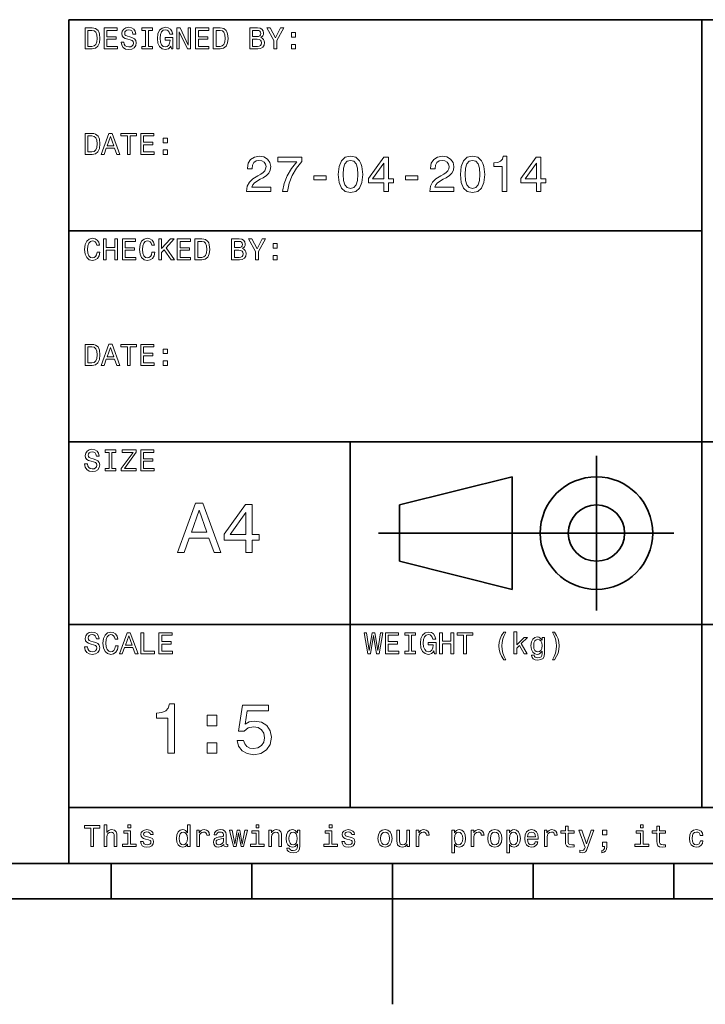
# Model space of a CAD drawing. Extents: x 0 to 354, y 0 to 250.
# Tile 3 of 6: x 150 to 199, y 0 to 70. Entities that reach past the tile are written whole.
import ezdxf

# ---------------------------------------------------------------- set-up
doc = ezdxf.new("R2010")
doc.units = 0

msp = doc.modelspace()

# ---------------------------------------------------------------- linework, layer by layer
at = {"color": 7, "lineweight": 35}
for p, q in [((154, 10), (154, 70)), ((154, 70), (344, 70)), ((199, 14), (199, 70)), ((154, 55), (199, 55)), ((154, 40), (319, 40)), ((174, 14), (174, 40)), ((176, 33.5), (197, 33.5)), ((154, 27), (319, 27)), ((154, 14), (319, 14)), ((10, 10), (344, 10)), ((154, 10), (344, 10)), ((127, 7.5), (227, 7.5))]:
    msp.add_line(p, q, dxfattribs=at)
at = {"color": 7, "lineweight": 35, "ltscale": 0.275}
msp.add_line((191.5, 28), (191.5, 39), dxfattribs=at)
at = {"color": 7, "lineweight": 35, "ltscale": 0.206155}
for p, q in [((177.5, 35.5), (185.5, 37.5)), ((185.5, 29.5), (177.5, 31.5))]:
    msp.add_line(p, q, dxfattribs=at)
at = {"color": 7, "lineweight": 35, "ltscale": 0.2}
msp.add_line((185.5, 37.5), (185.5, 29.5), dxfattribs=at)
at = {"color": 7, "lineweight": 35, "ltscale": 0.1}
msp.add_line((177.5, 31.5), (177.5, 35.5), dxfattribs=at)
at = {"color": 7, "lineweight": 35, "ltscale": 0.0625}
for p, q in [((157, 10), (157, 7.5)), ((167, 10), (167, 7.5)), ((187, 10), (187, 7.5)), ((197, 10), (197, 7.5))]:
    msp.add_line(p, q, dxfattribs=at)
at = {"color": 7, "lineweight": 35, "ltscale": 0.25}
msp.add_line((177, 10), (177, 0), dxfattribs=at)
at = {"color": 7, "lineweight": 13}
for points in [[(155.648422, 69.418587), (155.149139, 69.418587), (155.149139, 67.918587), (155.648422, 67.918587), (155.884003, 67.966141), (156.059082, 68.110947), (156.167145, 68.346542), (156.206055, 68.668587), (156.171463, 68.997116), (156.128235, 69.126801), (156.067719, 69.230545), (155.892654, 69.371033), (155.778091, 69.405617)], [(156.497833, 67.918587), (157.448853, 67.918587), (157.448853, 68.100143), (156.696686, 68.100143), (156.696686, 68.60807), (157.366714, 68.60807), (157.366714, 68.78746), (156.696686, 68.78746), (156.696686, 69.23703), (157.431549, 69.23703), (157.431549, 69.418587), (156.497833, 69.418587)], [(157.911377, 68.413544), (157.714691, 68.413544), (157.757919, 68.184441), (157.865997, 68.015846), (158.032425, 67.914261), (158.257202, 67.877518), (158.479828, 67.912102), (158.646255, 68.007202), (158.752167, 68.156342), (158.791061, 68.353027), (158.758652, 68.530258), (158.667862, 68.644814), (158.520889, 68.720459), (158.324203, 68.776657), (158.155624, 68.817719), (158.045395, 68.865273), (157.982712, 68.934441), (157.963257, 69.042503), (157.982712, 69.139771), (158.03891, 69.213257), (158.125366, 69.26297), (158.244232, 69.280258), (158.36528, 69.258644), (158.460373, 69.200287), (158.523056, 69.103027), (158.553314, 68.971184), (158.75, 68.971184), (158.75, 68.975502), (158.715424, 69.178673), (158.613831, 69.329971), (158.453888, 69.425072), (158.237747, 69.457489), (158.043228, 69.425072), (157.891937, 69.33429), (157.794662, 69.193802), (157.760086, 69.012245), (157.788177, 68.850143), (157.870316, 68.739914), (158, 68.666428), (158.177231, 68.610229), (158.35231, 68.560516), (158.484146, 68.51297), (158.564117, 68.443802), (158.592224, 68.331413), (158.566284, 68.216858), (158.499283, 68.130402), (158.39769, 68.07637), (158.265854, 68.059074), (158.118881, 68.082855), (158.006485, 68.152016), (157.935165, 68.264404)], [(159.454605, 68.100143), (159.177948, 68.100143), (159.177948, 67.918587), (159.930115, 67.918587), (159.930115, 68.100143), (159.653458, 68.100143), (159.653458, 69.23703), (159.930115, 69.23703), (159.930115, 69.418587), (159.177948, 69.418587), (159.177948, 69.23703), (159.454605, 69.23703)], [(161.250717, 68.119598), (161.28746, 67.918587), (161.395538, 67.918587), (161.395538, 68.729103), (160.848709, 68.729103), (160.848709, 68.545387), (161.185883, 68.545387), (161.185883, 68.532417), (161.159943, 68.333572), (161.090775, 68.1866), (160.984863, 68.093658), (160.853027, 68.0634), (160.706055, 68.102303), (160.591492, 68.219017), (160.518005, 68.411385), (160.492081, 68.675072), (160.515854, 68.9366), (160.58934, 69.12896), (160.706055, 69.245674), (160.863831, 69.286743), (160.971909, 69.265129), (161.060516, 69.204613), (161.125366, 69.103027), (161.162109, 68.966858), (161.376083, 68.966858), (161.319885, 69.174347), (161.213974, 69.329971), (161.064835, 69.425072), (160.876801, 69.459656), (160.630402, 69.405617), (160.444519, 69.247841), (160.325653, 68.999275), (160.284576, 68.668587), (160.325653, 68.335732), (160.444519, 68.087173), (160.619598, 67.92939), (160.840057, 67.877518), (160.963257, 67.894814), (161.073486, 67.938042), (161.168594, 68.013687)], [(161.663544, 67.918587), (161.842941, 67.918587), (161.842941, 69.148415), (162.417862, 67.918587), (162.649139, 67.918587), (162.649139, 69.418587), (162.467575, 69.418587), (162.467575, 68.188759), (161.899139, 69.418587), (161.663544, 69.418587)], [(163.003601, 67.918587), (163.954605, 67.918587), (163.954605, 68.100143), (163.202454, 68.100143), (163.202454, 68.60807), (163.872482, 68.60807), (163.872482, 68.78746), (163.202454, 68.78746), (163.202454, 69.23703), (163.937317, 69.23703), (163.937317, 69.418587), (163.003601, 69.418587)], [(164.756485, 69.418587), (164.257202, 69.418587), (164.257202, 67.918587), (164.756485, 67.918587), (164.992081, 67.966141), (165.167145, 68.110947), (165.275223, 68.346542), (165.314117, 68.668587), (165.279541, 68.997116), (165.236313, 69.126801), (165.175797, 69.230545), (165.000717, 69.371033), (164.886169, 69.405617)], [(167.631119, 68.729103), (167.782425, 68.854469), (167.82132, 68.938759), (167.83429, 69.042503), (167.806198, 69.204613), (167.721909, 69.321327), (167.585739, 69.392647), (167.395538, 69.418587), (166.861679, 69.418587), (166.861679, 67.918587), (167.425797, 67.918587), (167.626801, 67.948845), (167.77594, 68.03746), (167.868881, 68.177956), (167.901291, 68.368156), (167.881851, 68.495674), (167.829971, 68.601585), (167.745682, 68.67939)], [(168.77449, 67.918587), (168.77449, 68.525932), (169.267288, 69.420746), (169.042511, 69.420746), (168.672913, 68.709656), (168.298996, 69.420746), (168.059082, 69.420746), (168.573486, 68.51297), (168.573486, 67.918587)], [(155.633286, 69.239189), (155.797546, 69.206772), (155.909943, 69.107346), (155.976944, 68.930115), (155.998566, 68.668587), (155.974777, 68.415703), (155.907776, 68.238472), (155.793228, 68.132561), (155.633286, 68.097984), (155.350143, 68.097984), (155.350143, 69.239189)], [(164.741348, 69.239189), (164.905624, 69.206772), (165.018005, 69.107346), (165.085022, 68.930115), (165.106628, 68.668587), (165.082855, 68.415703), (165.015854, 68.238472), (164.901291, 68.132561), (164.741348, 68.097984), (164.458221, 68.097984), (164.458221, 69.239189)], [(167.354462, 68.796112), (167.060516, 68.796112), (167.060516, 69.239189), (167.371765, 69.239189), (167.48848, 69.226227), (167.570602, 69.187317), (167.620316, 69.120316), (167.637604, 69.020889), (167.618164, 68.921471), (167.566284, 68.852303), (167.477661, 68.809074)], [(167.402023, 68.097984), (167.060516, 68.097984), (167.060516, 68.614555), (167.382568, 68.614555), (167.518738, 68.599426), (167.615997, 68.554031), (167.674347, 68.476227), (167.693802, 68.363831), (167.674347, 68.244957), (167.620316, 68.162827), (167.529541, 68.113113)], [(169.814117, 68.757202), (170.112396, 68.757202), (170.112396, 69.079247), (169.814117, 69.079247)], [(169.814117, 67.918587), (170.112396, 67.918587), (170.112396, 68.240631), (169.814117, 68.240631)], [(155.648422, 61.918587), (155.149139, 61.918587), (155.149139, 60.418587), (155.648422, 60.418587), (155.884003, 60.466137), (156.059082, 60.61095), (156.167145, 60.846542), (156.206055, 61.168587), (156.171463, 61.497116), (156.128235, 61.626801), (156.067719, 61.730545), (155.892654, 61.871037), (155.778091, 61.905617)], [(155.633286, 61.739193), (155.797546, 61.706772), (155.909943, 61.607349), (155.976944, 61.430115), (155.998566, 61.168587), (155.974777, 60.915707), (155.907776, 60.738472), (155.793228, 60.632565), (155.633286, 60.59798), (155.350143, 60.59798), (155.350143, 61.739193)], [(156.294662, 60.418587), (156.493515, 60.418587), (156.651291, 60.859509), (157.25, 60.859509), (157.407776, 60.418587), (157.610947, 60.418587), (157.061966, 61.92075), (156.841492, 61.92075)], [(156.720459, 61.043228), (156.951736, 61.704609), (157.182999, 61.043228)], [(158.153458, 60.418587), (158.35231, 60.418587), (158.35231, 61.73703), (158.806198, 61.73703), (158.806198, 61.918587), (157.697403, 61.918587), (157.697403, 61.73703), (158.153458, 61.73703)], [(159.100143, 60.418587), (160.051147, 60.418587), (160.051147, 60.600143), (159.298996, 60.600143), (159.298996, 61.108067), (159.969025, 61.108067), (159.969025, 61.287464), (159.298996, 61.287464), (159.298996, 61.73703), (160.033859, 61.73703), (160.033859, 61.918587), (159.100143, 61.918587)], [(160.706055, 61.257202), (161.004318, 61.257202), (161.004318, 61.57925), (160.706055, 61.57925)], [(160.706055, 60.418587), (161.004318, 60.418587), (161.004318, 60.740631), (160.706055, 60.740631)], [(166.634308, 57.779915), (168.3526, 57.779915), (168.3526, 58.089714), (166.994537, 58.089714), (167.070175, 58.259022), (167.19986, 58.399513), (167.599716, 58.655273), (167.812256, 58.763344), (168.050003, 58.918243), (168.219315, 59.098358), (168.316574, 59.310894), (168.3526, 59.55225), (168.291367, 59.854843), (168.122055, 60.092594), (167.862686, 60.243893), (167.527679, 60.297928), (167.181854, 60.236687), (166.918884, 60.067379), (166.749573, 59.797207), (166.69194, 59.440578), (166.69194, 59.390144), (167.019745, 59.390144), (167.019745, 59.418964), (167.05217, 59.663921), (167.149429, 59.844036), (167.304337, 59.959309), (167.509659, 59.998936), (167.718597, 59.962914), (167.873489, 59.872856), (167.974365, 59.732365), (168.010376, 59.555851), (167.985168, 59.390144), (167.916718, 59.249657), (167.801453, 59.127178), (167.642944, 59.019108), (167.430405, 58.903835), (167.077393, 58.680492), (166.828827, 58.442738), (166.681137, 58.154556), (166.634308, 57.790722)], [(169.181137, 57.779915), (169.544968, 57.779915), (169.663834, 58.374294), (169.872772, 58.92905), (170.168167, 59.44418), (170.553604, 59.926888), (170.553604, 60.22588), (168.838913, 60.22588), (168.838913, 59.898071), (170.207794, 59.898071), (169.811539, 59.411758), (169.512543, 58.903835), (169.303604, 58.363487)], [(173.150879, 59.001095), (173.20491, 58.435535), (173.374222, 58.032078), (173.644394, 57.787121), (174.019028, 57.70787), (174.39006, 57.787121), (174.660233, 58.032078), (174.825943, 58.435535), (174.883575, 59.001095), (174.825943, 59.563057), (174.757507, 59.7864), (174.660233, 59.970116), (174.39006, 60.215073), (174.019028, 60.297928), (173.644394, 60.215073), (173.374222, 59.966515), (173.20491, 59.563057)], [(176.385742, 57.779915), (176.709946, 57.779915), (176.709946, 58.399513), (177.066574, 58.399513), (177.066574, 58.687695), (176.709946, 58.687695), (176.709946, 60.22588), (176.382141, 60.22588), (175.287033, 58.716515), (175.287033, 58.399513), (176.385742, 58.399513)], [(179.645828, 57.779915), (181.364136, 57.779915), (181.364136, 58.089714), (180.006058, 58.089714), (180.081711, 58.259022), (180.211395, 58.399513), (180.611252, 58.655273), (180.823776, 58.763344), (181.061539, 58.918243), (181.23085, 59.098358), (181.32811, 59.310894), (181.364136, 59.55225), (181.302887, 59.854843), (181.133575, 60.092594), (180.874222, 60.243893), (180.5392, 60.297928), (180.193375, 60.236687), (179.930405, 60.067379), (179.761108, 59.797207), (179.703461, 59.440578), (179.703461, 59.390144), (180.031281, 59.390144), (180.031281, 59.418964), (180.06369, 59.663921), (180.160965, 59.844036), (180.315857, 59.959309), (180.521194, 59.998936), (180.730118, 59.962914), (180.885025, 59.872856), (180.985886, 59.732365), (181.021912, 59.555851), (180.996689, 59.390144), (180.928253, 59.249657), (180.812973, 59.127178), (180.65448, 59.019108), (180.44194, 58.903835), (180.088913, 58.680492), (179.840347, 58.442738), (179.692657, 58.154556), (179.645828, 57.790722)], [(181.825226, 59.001095), (181.879257, 58.435535), (182.048569, 58.032078), (182.318741, 57.787121), (182.693375, 57.70787), (183.064423, 57.787121), (183.334595, 58.032078), (183.50029, 58.435535), (183.557938, 59.001095), (183.50029, 59.563057), (183.431854, 59.7864), (183.334595, 59.970116), (183.064423, 60.215073), (182.693375, 60.297928), (182.318741, 60.215073), (182.048569, 59.966515), (181.879257, 59.563057)], [(184.797119, 57.779915), (185.124939, 57.779915), (185.124939, 60.297928), (184.879974, 60.297928), (184.81514, 60.078186), (184.685455, 59.930492), (184.487335, 59.844036), (184.213547, 59.815216), (184.213547, 59.559452), (184.797119, 59.559452)], [(187.228683, 57.779915), (187.552887, 57.779915), (187.552887, 58.399513), (187.909515, 58.399513), (187.909515, 58.687695), (187.552887, 58.687695), (187.552887, 60.22588), (187.225082, 60.22588), (186.129974, 58.716515), (186.129974, 58.399513), (187.228683, 58.399513)], [(173.496689, 59.001095), (173.525513, 59.436974), (173.61557, 59.750378), (173.777679, 59.934093), (174.019028, 59.998936), (174.256775, 59.934093), (174.418884, 59.750378), (174.508942, 59.436974), (174.537766, 59.001095), (174.508942, 58.561615), (174.418884, 58.248215), (174.256775, 58.064499), (174.019028, 58.003258), (173.777679, 58.064499), (173.61557, 58.248215), (173.525513, 58.561615)], [(175.58963, 58.687695), (176.385742, 59.808014), (176.385742, 58.687695)], [(182.171051, 59.001095), (182.19986, 59.436974), (182.289917, 59.750378), (182.452026, 59.934093), (182.693375, 59.998936), (182.931137, 59.934093), (183.093231, 59.750378), (183.183289, 59.436974), (183.212112, 59.001095), (183.183289, 58.561615), (183.093231, 58.248215), (182.931137, 58.064499), (182.693375, 58.003258), (182.452026, 58.064499), (182.289917, 58.248215), (182.19986, 58.561615)], [(186.432571, 58.687695), (187.228683, 59.808014), (187.228683, 58.687695)], [(171.414566, 58.604843), (172.286316, 58.604843), (172.286316, 58.889423), (171.414566, 58.889423)], [(177.920319, 58.604843), (178.792084, 58.604843), (178.792084, 58.889423), (177.920319, 58.889423)], [(156.000717, 53.476223), (155.957489, 53.294666), (155.886169, 53.164986), (155.786743, 53.085014), (155.670029, 53.059078), (155.529541, 53.09798), (155.419312, 53.214695), (155.345825, 53.4049), (155.322052, 53.668587), (155.345825, 53.930115), (155.417145, 54.122478), (155.527374, 54.239193), (155.670029, 54.280258), (155.773773, 54.258644), (155.862396, 54.198124), (155.931549, 54.100864), (155.979111, 53.966858), (156.184433, 53.966858), (156.119598, 54.172188), (156.007202, 54.327808), (155.853745, 54.425072), (155.670029, 54.459652), (155.440918, 54.405617), (155.265854, 54.254322), (155.153458, 54.005764), (155.114548, 53.668587), (155.153458, 53.331409), (155.265854, 53.082851), (155.440918, 52.929394), (155.670029, 52.877522), (155.871033, 52.918587), (156.033142, 53.033138), (156.14769, 53.22118), (156.208206, 53.476223)], [(156.450287, 52.918587), (156.651291, 52.918587), (156.651291, 53.623199), (157.252167, 53.623199), (157.252167, 52.918587), (157.451004, 52.918587), (157.451004, 54.418587), (157.252167, 54.418587), (157.252167, 53.806915), (156.651291, 53.806915), (156.651291, 54.418587), (156.450287, 54.418587)], [(157.798996, 52.918587), (158.75, 52.918587), (158.75, 53.100143), (157.997833, 53.100143), (157.997833, 53.608067), (158.667862, 53.608067), (158.667862, 53.787464), (157.997833, 53.787464), (157.997833, 54.23703), (158.732712, 54.23703), (158.732712, 54.418587), (157.798996, 54.418587)], [(159.904175, 53.476223), (159.860947, 53.294666), (159.789627, 53.164986), (159.690201, 53.085014), (159.573486, 53.059078), (159.432999, 53.09798), (159.322769, 53.214695), (159.249283, 53.4049), (159.22551, 53.668587), (159.249283, 53.930115), (159.320602, 54.122478), (159.430832, 54.239193), (159.573486, 54.280258), (159.677231, 54.258644), (159.765854, 54.198124), (159.835022, 54.100864), (159.882568, 53.966858), (160.087891, 53.966858), (160.023056, 54.172188), (159.91066, 54.327808), (159.757202, 54.425072), (159.573486, 54.459652), (159.344376, 54.405617), (159.169312, 54.254322), (159.056915, 54.005764), (159.018005, 53.668587), (159.056915, 53.331409), (159.169312, 53.082851), (159.344376, 52.929394), (159.573486, 52.877522), (159.77449, 52.918587), (159.9366, 53.033138), (160.051147, 53.22118), (160.111679, 53.476223)], [(160.386169, 52.918587), (160.585022, 52.918587), (160.585022, 53.45245), (160.762253, 53.642651), (161.265854, 52.918587), (161.507919, 52.918587), (160.90274, 53.787464), (161.490631, 54.418587), (161.226944, 54.418587), (160.585022, 53.724781), (160.585022, 54.418587), (160.386169, 54.418587)], [(161.702454, 52.918587), (162.653458, 52.918587), (162.653458, 53.100143), (161.901291, 53.100143), (161.901291, 53.608067), (162.57132, 53.608067), (162.57132, 53.787464), (161.901291, 53.787464), (161.901291, 54.23703), (162.636169, 54.23703), (162.636169, 54.418587), (161.702454, 54.418587)], [(163.455338, 54.418587), (162.956055, 54.418587), (162.956055, 52.918587), (163.455338, 52.918587), (163.690918, 52.966137), (163.865997, 53.11095), (163.97406, 53.346542), (164.01297, 53.668587), (163.978394, 53.997116), (163.935165, 54.126801), (163.874634, 54.230545), (163.69957, 54.371037), (163.585022, 54.405617)], [(163.440201, 54.239193), (163.604462, 54.206772), (163.716858, 54.107349), (163.783859, 53.930115), (163.805481, 53.668587), (163.781708, 53.415707), (163.714691, 53.238472), (163.600143, 53.132565), (163.440201, 53.09798), (163.157059, 53.09798), (163.157059, 54.239193)], [(166.329971, 53.729107), (166.481262, 53.854465), (166.520172, 53.938759), (166.533142, 54.042507), (166.505051, 54.204609), (166.420746, 54.321323), (166.284576, 54.392651), (166.094376, 54.418587), (165.560516, 54.418587), (165.560516, 52.918587), (166.124634, 52.918587), (166.325653, 52.948845), (166.474792, 53.037464), (166.567719, 53.177952), (166.600143, 53.368153), (166.580688, 53.495678), (166.528824, 53.601585), (166.444519, 53.679394)], [(166.053314, 53.796108), (165.759369, 53.796108), (165.759369, 54.239193), (166.070602, 54.239193), (166.187317, 54.226223), (166.269455, 54.187317), (166.319168, 54.120316), (166.336456, 54.020893), (166.317001, 53.921467), (166.265137, 53.852303), (166.176514, 53.809078)], [(167.473343, 52.918587), (167.473343, 53.525936), (167.966141, 54.42075), (167.741364, 54.42075), (167.371765, 53.709652), (166.997833, 54.42075), (166.757919, 54.42075), (167.272339, 53.512966), (167.272339, 52.918587)], [(168.51297, 53.757202), (168.811249, 53.757202), (168.811249, 54.07925), (168.51297, 54.07925)], [(166.100861, 53.09798), (165.759369, 53.09798), (165.759369, 53.614552), (166.081421, 53.614552), (166.217575, 53.599422), (166.31485, 53.554035), (166.373199, 53.476223), (166.392654, 53.363831), (166.373199, 53.244957), (166.319168, 53.162823), (166.228394, 53.11311)], [(168.51297, 52.918587), (168.811249, 52.918587), (168.811249, 53.240631), (168.51297, 53.240631)], [(155.648422, 46.918587), (155.149139, 46.918587), (155.149139, 45.418587), (155.648422, 45.418587), (155.884003, 45.466137), (156.059082, 45.61095), (156.167145, 45.846542), (156.206055, 46.168587), (156.171463, 46.497116), (156.128235, 46.626801), (156.067719, 46.730545), (155.892654, 46.871037), (155.778091, 46.905617)], [(156.294662, 45.418587), (156.493515, 45.418587), (156.651291, 45.859509), (157.25, 45.859509), (157.407776, 45.418587), (157.610947, 45.418587), (157.061966, 46.92075), (156.841492, 46.92075)], [(158.153458, 45.418587), (158.35231, 45.418587), (158.35231, 46.73703), (158.806198, 46.73703), (158.806198, 46.918587), (157.697403, 46.918587), (157.697403, 46.73703), (158.153458, 46.73703)], [(159.100143, 45.418587), (160.051147, 45.418587), (160.051147, 45.600143), (159.298996, 45.600143), (159.298996, 46.108067), (159.969025, 46.108067), (159.969025, 46.287464), (159.298996, 46.287464), (159.298996, 46.73703), (160.033859, 46.73703), (160.033859, 46.918587), (159.100143, 46.918587)], [(155.633286, 46.739193), (155.797546, 46.706772), (155.909943, 46.607349), (155.976944, 46.430115), (155.998566, 46.168587), (155.974777, 45.915707), (155.907776, 45.738472), (155.793228, 45.632565), (155.633286, 45.59798), (155.350143, 45.59798), (155.350143, 46.739193)], [(156.720459, 46.043228), (156.951736, 46.704609), (157.182999, 46.043228)], [(160.706055, 46.257202), (161.004318, 46.257202), (161.004318, 46.57925), (160.706055, 46.57925)], [(160.706055, 45.418587), (161.004318, 45.418587), (161.004318, 45.740631), (160.706055, 45.740631)], [(155.309082, 38.413544), (155.112396, 38.413544), (155.155624, 38.184437), (155.263687, 38.01585), (155.430115, 37.914265), (155.654892, 37.877522), (155.877518, 37.912102), (156.043945, 38.007202), (156.149857, 38.156338), (156.188766, 38.353024), (156.156342, 38.530258), (156.065567, 38.64481), (155.918594, 38.720459), (155.721909, 38.776657), (155.553314, 38.817722), (155.443085, 38.865273), (155.380402, 38.934437), (155.360947, 39.042507), (155.380402, 39.139767), (155.4366, 39.213257), (155.523056, 39.262966), (155.641937, 39.280258), (155.76297, 39.258644), (155.858063, 39.200287), (155.920746, 39.103024), (155.951004, 38.97118), (156.14769, 38.97118), (156.14769, 38.975502), (156.113113, 39.178673), (156.01152, 39.329971), (155.851578, 39.425072), (155.635452, 39.457493), (155.440918, 39.425072), (155.289627, 39.334293), (155.192368, 39.193802), (155.157776, 39.012245), (155.185883, 38.850143), (155.268005, 38.739914), (155.39769, 38.666424), (155.574921, 38.610229), (155.75, 38.560516), (155.881851, 38.512966), (155.961823, 38.443802), (155.989914, 38.331409), (155.963974, 38.216858), (155.896973, 38.130402), (155.795395, 38.076366), (155.663544, 38.059078), (155.516571, 38.082851), (155.404175, 38.152016), (155.332855, 38.264408)], [(156.85231, 38.100143), (156.575653, 38.100143), (156.575653, 37.918587), (157.327805, 37.918587), (157.327805, 38.100143), (157.051147, 38.100143), (157.051147, 39.23703), (157.327805, 39.23703), (157.327805, 39.418587), (156.575653, 39.418587), (156.575653, 39.23703), (156.85231, 39.23703)], [(157.714691, 37.918587), (158.791061, 37.918587), (158.791061, 38.100143), (157.952454, 38.100143), (158.791061, 39.247837), (158.791061, 39.418587), (157.773056, 39.418587), (157.773056, 39.23703), (158.566284, 39.23703), (157.714691, 38.091496)], [(159.100143, 37.918587), (160.051147, 37.918587), (160.051147, 38.100143), (159.298996, 38.100143), (159.298996, 38.608067), (159.969025, 38.608067), (159.969025, 38.787464), (159.298996, 38.787464), (159.298996, 39.23703), (160.033859, 39.23703), (160.033859, 39.418587), (159.100143, 39.418587)], [(161.720749, 32.119972), (162.184738, 32.119972), (162.552887, 33.148792), (163.94986, 33.148792), (164.318024, 32.119972), (164.792084, 32.119972), (163.511108, 35.625015), (162.996689, 35.625015)], [(162.714279, 33.577465), (163.253891, 35.120693), (163.793518, 33.577465)], [(166.567291, 32.119972), (167.021194, 32.119972), (167.021194, 32.987408), (167.520462, 32.987408), (167.520462, 33.390865), (167.021194, 33.390865), (167.021194, 35.544323), (166.562256, 35.544323), (165.029114, 33.431213), (165.029114, 32.987408), (166.567291, 32.987408)], [(165.452744, 33.390865), (166.567291, 34.959309), (166.567291, 33.390865)], [(155.309082, 25.413544), (155.112396, 25.413544), (155.155624, 25.184437), (155.263687, 25.015848), (155.430115, 24.914265), (155.654892, 24.87752), (155.877518, 24.912102), (156.043945, 25.007204), (156.149857, 25.15634), (156.188766, 25.353025), (156.156342, 25.530258), (156.065567, 25.644812), (155.918594, 25.720461), (155.721909, 25.776655), (155.553314, 25.817722), (155.443085, 25.865273), (155.380402, 25.934437), (155.360947, 26.042505), (155.380402, 26.139769), (155.4366, 26.213255), (155.523056, 26.262968), (155.641937, 26.280258), (155.76297, 26.258644), (155.858063, 26.200287), (155.920746, 26.103025), (155.951004, 25.97118), (156.14769, 25.97118), (156.14769, 25.975504), (156.113113, 26.178673), (156.01152, 26.329969), (155.851578, 26.425072), (155.635452, 26.457491), (155.440918, 26.425072), (155.289627, 26.334293), (155.192368, 26.193804), (155.157776, 26.012247), (155.185883, 25.850143), (155.268005, 25.739912), (155.39769, 25.666426), (155.574921, 25.610229), (155.75, 25.560518), (155.881851, 25.512968), (155.961823, 25.443804), (155.989914, 25.331411), (155.963974, 25.216858), (155.896973, 25.130402), (155.795395, 25.076368), (155.663544, 25.059076), (155.516571, 25.082851), (155.404175, 25.152016), (155.332855, 25.264408)], [(157.30188, 25.476223), (157.258652, 25.294668), (157.187317, 25.164984), (157.087891, 25.085012), (156.971176, 25.059076), (156.830688, 25.097982), (156.720459, 25.214697), (156.646973, 25.404898), (156.623199, 25.668587), (156.646973, 25.930115), (156.718292, 26.122477), (156.828537, 26.239193), (156.971176, 26.280258), (157.074921, 26.258644), (157.163544, 26.198126), (157.232712, 26.100864), (157.280258, 25.966858), (157.485596, 25.966858), (157.420746, 26.17219), (157.308365, 26.327808), (157.154892, 26.425072), (156.971176, 26.459654), (156.742081, 26.405619), (156.567001, 26.254322), (156.454605, 26.005762), (156.41571, 25.668587), (156.454605, 25.331411), (156.567001, 25.082851), (156.742081, 24.929394), (156.971176, 24.87752), (157.172195, 24.918587), (157.33429, 25.03314), (157.448853, 25.22118), (157.509369, 25.476223)], [(157.595825, 24.918587), (157.794662, 24.918587), (157.952454, 25.359509), (158.551147, 25.359509), (158.708939, 24.918587), (158.912109, 24.918587), (158.363113, 26.420748), (158.142654, 26.420748)], [(158.021606, 25.543226), (158.252884, 26.204609), (158.484146, 25.543226)], [(159.11528, 24.918587), (160.079254, 24.918587), (160.079254, 25.100143), (159.314117, 25.100143), (159.314117, 26.418587), (159.11528, 26.418587)], [(160.401291, 24.918587), (161.35231, 24.918587), (161.35231, 25.100143), (160.600143, 25.100143), (160.600143, 25.608068), (161.270172, 25.608068), (161.270172, 25.787462), (160.600143, 25.787462), (160.600143, 26.23703), (161.335022, 26.23703), (161.335022, 26.418587), (160.401291, 26.418587)], [(175.242081, 24.918587), (175.432281, 24.918587), (175.648422, 26.21974), (175.871033, 24.918587), (176.052597, 24.918587), (176.316284, 26.420748), (176.143372, 26.420748), (175.957489, 25.14337), (175.743515, 26.420748), (175.555481, 26.420748), (175.345825, 25.14337), (175.159943, 26.420748), (174.982712, 26.420748)], [(176.497833, 24.918587), (177.448853, 24.918587), (177.448853, 25.100143), (176.696686, 25.100143), (176.696686, 25.608068), (177.366714, 25.608068), (177.366714, 25.787462), (176.696686, 25.787462), (176.696686, 26.23703), (177.431549, 26.23703), (177.431549, 26.418587), (176.497833, 26.418587)], [(178.153458, 25.100143), (177.876801, 25.100143), (177.876801, 24.918587), (178.628967, 24.918587), (178.628967, 25.100143), (178.35231, 25.100143), (178.35231, 26.23703), (178.628967, 26.23703), (178.628967, 26.418587), (177.876801, 26.418587), (177.876801, 26.23703), (178.153458, 26.23703)], [(179.94957, 25.119595), (179.986313, 24.918587), (180.094376, 24.918587), (180.094376, 25.729105), (179.547546, 25.729105), (179.547546, 25.545387), (179.88472, 25.545387), (179.88472, 25.532419), (179.858795, 25.333572), (179.789627, 25.186598), (179.683716, 25.093658), (179.55188, 25.0634), (179.404907, 25.102304), (179.290344, 25.219019), (179.216858, 25.411383), (179.190918, 25.675072), (179.214691, 25.936598), (179.288177, 26.128962), (179.404907, 26.245676), (179.562683, 26.286743), (179.670746, 26.265129), (179.759369, 26.204609), (179.824203, 26.103025), (179.860947, 25.966858), (180.074921, 25.966858), (180.018738, 26.174351), (179.912827, 26.329969), (179.763687, 26.425072), (179.575653, 26.459654), (179.329254, 26.405619), (179.143372, 26.247837), (179.02449, 25.999279), (178.983429, 25.668587), (179.02449, 25.335733), (179.143372, 25.087175), (179.318451, 24.929394), (179.53891, 24.87752), (179.662109, 24.894812), (179.772339, 24.93804), (179.867432, 25.013687)], [(180.353745, 24.918587), (180.554749, 24.918587), (180.554749, 25.623198), (181.155624, 25.623198), (181.155624, 24.918587), (181.354462, 24.918587), (181.354462, 26.418587), (181.155624, 26.418587), (181.155624, 25.806915), (180.554749, 25.806915), (180.554749, 26.418587), (180.353745, 26.418587)], [(182.056915, 24.918587), (182.255768, 24.918587), (182.255768, 26.23703), (182.709656, 26.23703), (182.709656, 26.418587), (181.600861, 26.418587), (181.600861, 26.23703), (182.056915, 26.23703)], [(184.916428, 24.50144), (185.052597, 24.50144), (184.929398, 24.730547), (184.842941, 24.970459), (184.78891, 25.223341), (184.771606, 25.478386), (184.78891, 25.733429), (184.842941, 25.984148), (184.929398, 26.226223), (185.052597, 26.45533), (184.916428, 26.45533), (184.758652, 26.217579), (184.648422, 25.981987), (184.583572, 25.73559), (184.564117, 25.478386), (184.583572, 25.219019), (184.648422, 24.974783), (184.758652, 24.739191)], [(185.638336, 24.918587), (185.828537, 24.918587), (185.828537, 25.327087), (186.027374, 25.519451), (186.368881, 24.918587), (186.582855, 24.918587), (186.157059, 25.651297), (186.593658, 26.07925), (186.353745, 26.07925), (185.828537, 25.556194), (185.828537, 26.470461), (185.638336, 26.470461)], [(187.817001, 24.970459), (187.817001, 26.07925), (187.635452, 26.07925), (187.635452, 25.891209), (187.486313, 26.061958), (187.395538, 26.105186), (187.293945, 26.120316), (187.110229, 26.077087), (186.967575, 25.956051), (186.874634, 25.761526), (186.842224, 25.499998), (186.874634, 25.236311), (186.967575, 25.041786), (187.110229, 24.918587), (187.293945, 24.87752), (187.39769, 24.892651), (187.484146, 24.931555), (187.635452, 25.095819), (187.635452, 24.931555), (187.618164, 24.801872), (187.570602, 24.708933), (187.479828, 24.654898), (187.343658, 24.635445), (187.224792, 24.648415), (187.140488, 24.680834), (187.090775, 24.73703), (187.075653, 24.812679), (186.891937, 24.812679), (186.891937, 24.804033), (186.920029, 24.665705), (187.006485, 24.561958), (187.144806, 24.494955), (187.332855, 24.47118), (187.557632, 24.503601), (187.706772, 24.594379), (187.791061, 24.752161)], [(187.03891, 25.499998), (187.058365, 25.692362), (187.116714, 25.835012), (187.207489, 25.919308), (187.328537, 25.949566), (187.456055, 25.919308), (187.551147, 25.835012), (187.609512, 25.692362), (187.631119, 25.499998), (187.609512, 25.303312), (187.551147, 25.162823), (187.456055, 25.076368), (187.328537, 25.048269), (187.207489, 25.076368), (187.116714, 25.162823), (187.058365, 25.305475)], [(188.506485, 24.50144), (188.662109, 24.739191), (188.772339, 24.974783), (188.837173, 25.219019), (188.858795, 25.478386), (188.837173, 25.73559), (188.772339, 25.981987), (188.662109, 26.217579), (188.506485, 26.45533), (188.370316, 26.45533), (188.491364, 26.226223), (188.577805, 25.984148), (188.629684, 25.733429), (188.649139, 25.478386), (188.629684, 25.223341), (188.577805, 24.970459), (188.489197, 24.730547), (188.370316, 24.50144)], [(161.036865, 17.845974), (161.495804, 17.845974), (161.495804, 21.371189), (161.152863, 21.371189), (161.062088, 21.063553), (160.880524, 20.856781), (160.603149, 20.735744), (160.219864, 20.695398), (160.219864, 20.337328), (161.036865, 20.337328)], [(165.948975, 18.758799), (166.059921, 18.345253), (166.307037, 18.022488), (166.670151, 17.820757), (167.134125, 17.74511), (167.643494, 17.835888), (168.041916, 18.083006), (168.294067, 18.476377), (168.389893, 18.9807), (168.304153, 19.44972), (168.062088, 19.817877), (167.683838, 20.054909), (167.194656, 20.140642), (166.816406, 20.080124), (166.523895, 19.913696), (166.665115, 20.856781), (168.198257, 20.856781), (168.198257, 21.270325), (166.327209, 21.270325), (166.049835, 19.414417), (166.453293, 19.414417), (166.745804, 19.651449), (167.119003, 19.737185), (167.441772, 19.681709), (167.688889, 19.520325), (167.84523, 19.273207), (167.900696, 18.955484), (167.84523, 18.63776), (167.683838, 18.390642), (167.436722, 18.234303), (167.119003, 18.178827), (166.851715, 18.21413), (166.644943, 18.330124), (166.493637, 18.511681), (166.417999, 18.758799)], [(163.815689, 19.802746), (164.511658, 19.802746), (164.511658, 20.554188), (163.815689, 20.554188)], [(163.815689, 17.845974), (164.511658, 17.845974), (164.511658, 18.597414), (163.815689, 18.597414)], [(155.551147, 11.214337), (155.75, 11.214337), (155.75, 12.532782), (156.203888, 12.532782), (156.203888, 12.714337), (155.095108, 12.714337), (155.095108, 12.532782), (155.551147, 12.532782)], [(156.504318, 11.214337), (156.694519, 11.214337), (156.694519, 11.884366), (156.713974, 12.037825), (156.776657, 12.150216), (156.873917, 12.21938), (157.003601, 12.245317), (157.107346, 12.223703), (157.172195, 12.165346), (157.204605, 12.068084), (157.215424, 11.938401), (157.215424, 11.214337), (157.405624, 11.214337), (157.405624, 11.977305), (157.396973, 12.130764), (157.358063, 12.258286), (157.230545, 12.375), (157.031708, 12.416066), (156.92363, 12.400937), (156.830688, 12.359871), (156.752884, 12.295029), (156.694519, 12.206412), (156.694519, 12.766211), (156.504318, 12.766211)], [(158.393372, 12.766211), (158.192368, 12.766211), (158.192368, 12.550073), (158.393372, 12.550073)], [(162.422195, 11.393732), (162.422195, 11.214337), (162.612396, 11.214337), (162.612396, 12.766211), (162.424347, 12.766211), (162.424347, 12.197767), (162.279541, 12.362032), (162.190918, 12.400937), (162.08934, 12.416066), (161.905624, 12.372839), (161.76297, 12.251801), (161.670029, 12.057277), (161.637604, 11.79575), (161.670029, 11.534222), (161.76297, 11.337536), (161.905624, 11.214337), (162.08934, 11.173271), (162.190918, 11.188401), (162.281708, 11.227305)], [(167.501434, 12.766211), (167.30043, 12.766211), (167.30043, 12.550073), (167.501434, 12.550073)], [(172.706055, 12.766211), (172.505051, 12.766211), (172.505051, 12.550073), (172.706055, 12.550073)], [(189.288193, 12.173991), (189.288193, 11.59258), (189.301147, 11.404539), (189.361679, 11.274856), (189.482712, 11.199207), (189.688049, 11.173271), (189.912827, 11.184078), (189.912827, 11.348343), (189.748566, 11.335375), (189.599426, 11.352666), (189.519455, 11.4067), (189.484879, 11.497478), (189.478394, 11.625), (189.478394, 12.173991), (189.912827, 12.173991), (189.912827, 12.336096), (189.478394, 12.336096), (189.478394, 12.675432), (189.288193, 12.675432), (189.288193, 12.336096), (188.959656, 12.336096), (188.959656, 12.173991)], [(194.825653, 12.766211), (194.624634, 12.766211), (194.624634, 12.550073), (194.825653, 12.550073)], [(195.793945, 12.173991), (195.793945, 11.59258), (195.806915, 11.404539), (195.867432, 11.274856), (195.988464, 11.199207), (196.193802, 11.173271), (196.418579, 11.184078), (196.418579, 11.348343), (196.254318, 11.335375), (196.105179, 11.352666), (196.025208, 11.4067), (195.990631, 11.497478), (195.984146, 11.625), (195.984146, 12.173991), (196.418579, 12.173991), (196.418579, 12.336096), (195.984146, 12.336096), (195.984146, 12.675432), (195.793945, 12.675432), (195.793945, 12.336096), (195.465424, 12.336096), (195.465424, 12.173991)], [(158.386887, 11.37428), (158.386887, 12.336096), (157.898422, 12.336096), (157.898422, 12.173991), (158.196686, 12.173991), (158.196686, 11.37428), (157.807632, 11.37428), (157.807632, 11.214337), (158.780258, 11.214337), (158.780258, 11.37428)], [(159.675079, 11.89085), (159.491348, 11.934078), (159.355194, 11.983789), (159.309799, 12.085375), (159.322769, 12.1567), (159.368149, 12.208573), (159.44165, 12.240994), (159.547546, 12.253963), (159.649139, 12.240994), (159.729111, 12.202089), (159.780975, 12.143732), (159.802597, 12.065923), (159.98848, 12.065923), (159.98848, 12.070245), (159.956055, 12.210735), (159.867432, 12.320966), (159.729111, 12.39013), (159.547546, 12.416066), (159.363831, 12.39013), (159.229828, 12.318804), (159.145538, 12.212896), (159.119598, 12.078891), (159.139053, 11.949207), (159.19957, 11.85843), (159.298996, 11.793588), (159.443802, 11.748199), (159.655624, 11.696326), (159.785309, 11.642291), (159.819885, 11.599064), (159.832855, 11.534222), (159.8134, 11.454251), (159.761536, 11.393732), (159.677231, 11.354827), (159.564835, 11.341859), (159.445969, 11.354827), (159.359512, 11.400216), (159.301147, 11.473703), (159.277374, 11.575289), (159.093658, 11.575289), (159.123917, 11.402378), (159.21254, 11.277018), (159.353027, 11.201369), (159.547546, 11.173271), (159.750717, 11.201369), (159.899857, 11.277018), (159.990631, 11.398055), (160.023056, 11.555836), (159.999283, 11.692003), (159.932281, 11.784943), (159.822052, 11.845461)], [(162.121765, 12.245317), (162.247116, 12.215057), (162.342224, 12.130764), (162.398422, 11.990274), (162.420029, 11.79575), (162.398422, 11.599064), (162.342224, 11.458573), (162.247116, 11.372118), (162.121765, 11.34402), (162.002884, 11.372118), (161.912109, 11.458573), (161.851593, 11.601225), (161.832138, 11.79575), (161.851593, 11.988112), (161.912109, 12.128603), (162.002884, 12.215057)], [(163.081406, 11.214337), (163.271606, 11.214337), (163.271606, 11.877882), (163.291061, 12.037825), (163.349426, 12.152378), (163.444519, 12.221542), (163.572052, 12.245317), (163.667145, 12.230187), (163.73848, 12.18696), (163.781708, 12.113473), (163.796829, 12.01405), (163.989197, 12.01405), (163.963257, 12.189121), (163.891937, 12.314482), (163.773056, 12.39013), (163.610947, 12.416066), (163.500717, 12.398775), (163.405624, 12.355548), (163.32132, 12.282061), (163.254318, 12.182637), (163.254318, 12.375), (163.081406, 12.375)], [(165.000717, 11.365634), (165.000717, 11.35915), (165.011536, 11.285663), (165.043945, 11.233789), (165.180115, 11.192723), (165.286026, 11.210014), (165.286026, 11.356989), (165.240631, 11.350505), (165.180115, 11.378602), (165.169312, 11.465057), (165.169312, 12.065923), (165.143372, 12.21938), (165.067719, 12.32745), (164.935883, 12.392291), (164.75, 12.416066), (164.568451, 12.39013), (164.434433, 12.316643), (164.350143, 12.202089), (164.322052, 12.050793), (164.322052, 12.037825), (164.492798, 12.037825), (164.507919, 12.128603), (164.555481, 12.193444), (164.633286, 12.232349), (164.743515, 12.247478), (164.849426, 12.236671), (164.925079, 12.204251), (164.970459, 12.148055), (164.985596, 12.070245), (164.976944, 11.979467), (164.942368, 11.934078), (164.855911, 11.912464), (164.693802, 11.895173), (164.507919, 11.856268), (164.376083, 11.787104), (164.298279, 11.679035), (164.27449, 11.519093), (164.296112, 11.376441), (164.363113, 11.270534), (164.471176, 11.20353), (164.620316, 11.179755), (164.82132, 11.225144)], [(165.886887, 11.214337), (166.059799, 12.199928), (166.232712, 11.214337), (166.414261, 11.214337), (166.69957, 12.375), (166.515854, 12.375), (166.323486, 11.389409), (166.15274, 12.375), (165.964691, 12.375), (165.793945, 11.389409), (165.601593, 12.375), (165.420029, 12.375), (165.705338, 11.214337)], [(167.494965, 11.37428), (167.494965, 12.336096), (167.006485, 12.336096), (167.006485, 12.173991), (167.304749, 12.173991), (167.304749, 11.37428), (166.91571, 11.37428), (166.91571, 11.214337), (167.888336, 11.214337), (167.888336, 11.37428)], [(168.214691, 11.214337), (168.404907, 11.214337), (168.404907, 11.884366), (168.424347, 12.037825), (168.48703, 12.150216), (168.58429, 12.21938), (168.713974, 12.245317), (168.817719, 12.223703), (168.882568, 12.165346), (168.914993, 12.068084), (168.925797, 11.938401), (168.925797, 11.214337), (169.115997, 11.214337), (169.115997, 11.977305), (169.107346, 12.130764), (169.068451, 12.258286), (168.940918, 12.375), (168.742081, 12.416066), (168.631851, 12.400937), (168.53891, 12.359871), (168.458939, 12.290707), (168.396255, 12.197767), (168.396255, 12.375), (168.214691, 12.375)], [(170.419312, 11.266211), (170.419312, 12.375), (170.237747, 12.375), (170.237747, 12.18696), (170.088623, 12.357709), (169.997833, 12.400937), (169.896255, 12.416066), (169.71254, 12.372839), (169.569885, 12.251801), (169.476944, 12.057277), (169.444519, 11.79575), (169.476944, 11.532061), (169.569885, 11.337536), (169.71254, 11.214337), (169.896255, 11.173271), (170, 11.188401), (170.086456, 11.227305), (170.237747, 11.391571), (170.237747, 11.227305), (170.220459, 11.097623), (170.172913, 11.004683), (170.082138, 10.950648), (169.945969, 10.931196), (169.827087, 10.944164), (169.742798, 10.976585), (169.693085, 11.032782), (169.677948, 11.10843), (169.494232, 11.10843), (169.494232, 11.099784), (169.522339, 10.961455), (169.608795, 10.857709), (169.747116, 10.790707), (169.935165, 10.766931), (170.159943, 10.799352), (170.309082, 10.89013), (170.393372, 11.047911)], [(169.641205, 11.79575), (169.66066, 11.988112), (169.719025, 12.130764), (169.809799, 12.215057), (169.930832, 12.245317), (170.058365, 12.215057), (170.153458, 12.130764), (170.211823, 11.988112), (170.233429, 11.79575), (170.211823, 11.599064), (170.153458, 11.458573), (170.058365, 11.372118), (169.930832, 11.34402), (169.809799, 11.372118), (169.719025, 11.458573), (169.66066, 11.601225)], [(172.69957, 11.37428), (172.69957, 12.336096), (172.21109, 12.336096), (172.21109, 12.173991), (172.509369, 12.173991), (172.509369, 11.37428), (172.120316, 11.37428), (172.120316, 11.214337), (173.092941, 11.214337), (173.092941, 11.37428)], [(173.987762, 11.89085), (173.804031, 11.934078), (173.667877, 11.983789), (173.622482, 12.085375), (173.635452, 12.1567), (173.680832, 12.208573), (173.754333, 12.240994), (173.860229, 12.253963), (173.961823, 12.240994), (174.041794, 12.202089), (174.093658, 12.143732), (174.11528, 12.065923), (174.301147, 12.065923), (174.301147, 12.070245), (174.268738, 12.210735), (174.180115, 12.320966), (174.041794, 12.39013), (173.860229, 12.416066), (173.676514, 12.39013), (173.542511, 12.318804), (173.458221, 12.212896), (173.432281, 12.078891), (173.451736, 11.949207), (173.512253, 11.85843), (173.611679, 11.793588), (173.756485, 11.748199), (173.968307, 11.696326), (174.097992, 11.642291), (174.132568, 11.599064), (174.145538, 11.534222), (174.126083, 11.454251), (174.074203, 11.393732), (173.989914, 11.354827), (173.877518, 11.341859), (173.758652, 11.354827), (173.672195, 11.400216), (173.613831, 11.473703), (173.590057, 11.575289), (173.406342, 11.575289), (173.4366, 11.402378), (173.525223, 11.277018), (173.66571, 11.201369), (173.860229, 11.173271), (174.0634, 11.201369), (174.21254, 11.277018), (174.303314, 11.398055), (174.335739, 11.555836), (174.311966, 11.692003), (174.244965, 11.784943), (174.134735, 11.845461)], [(175.965424, 11.793588), (176, 11.5299), (176.099426, 11.335375), (176.257202, 11.214337), (176.469025, 11.173271), (176.67868, 11.214337), (176.836456, 11.333214), (176.935883, 11.527738), (176.972626, 11.793588), (176.935883, 12.057277), (176.836456, 12.253963), (176.67868, 12.372839), (176.469025, 12.416066), (176.257202, 12.372839), (176.099426, 12.251801), (176, 12.057277)], [(176.159943, 11.79575), (176.179398, 11.990274), (176.239914, 12.130764), (176.337173, 12.217219), (176.469025, 12.247478), (176.598709, 12.217219), (176.695969, 12.132925), (176.756485, 11.990274), (176.778107, 11.79575), (176.756485, 11.599064), (176.695969, 11.456412), (176.598709, 11.369957), (176.469025, 11.341859), (176.337173, 11.369957), (176.239914, 11.456412), (176.179398, 11.599064)], [(178.21759, 12.375), (178.027374, 12.375), (178.027374, 11.704971), (178.005768, 11.549352), (177.943085, 11.43696), (177.845825, 11.367796), (177.718307, 11.346182), (177.616714, 11.363473), (177.55188, 11.415346), (177.515137, 11.503963), (177.506485, 11.629323), (177.506485, 12.375), (177.316284, 12.375), (177.316284, 11.612032), (177.322769, 11.458573), (177.363831, 11.331052), (177.489197, 11.214337), (177.690201, 11.173271), (177.798279, 11.188401), (177.89122, 11.227305), (177.971191, 11.294309), (178.036026, 11.391571), (178.036026, 11.214337), (178.21759, 11.214337)], [(178.695251, 11.214337), (178.885452, 11.214337), (178.885452, 11.877882), (178.904907, 12.037825), (178.963257, 12.152378), (179.058365, 12.221542), (179.185883, 12.245317), (179.280991, 12.230187), (179.35231, 12.18696), (179.395538, 12.113473), (179.410675, 12.01405), (179.603027, 12.01405), (179.577087, 12.189121), (179.505768, 12.314482), (179.386887, 12.39013), (179.224792, 12.416066), (179.114563, 12.398775), (179.019455, 12.355548), (178.935165, 12.282061), (178.868164, 12.182637), (178.868164, 12.375), (178.695251, 12.375)], [(181.405624, 12.195605), (181.405624, 12.375), (181.215424, 12.375), (181.215424, 10.76477), (181.405624, 10.76477), (181.405624, 11.391571), (181.472626, 11.289986), (181.548279, 11.222982), (181.73848, 11.173271), (181.920029, 11.214337), (182.062683, 11.337536), (182.155624, 11.532061), (182.190201, 11.79575), (182.155624, 12.057277), (182.062683, 12.251801), (181.920029, 12.372839), (181.73848, 12.416066), (181.634735, 12.403098), (181.546112, 12.362032), (181.470459, 12.292868)], [(181.706055, 11.34402), (181.578537, 11.372118), (181.485596, 11.458573), (181.427246, 11.599064), (181.407791, 11.79575), (181.427246, 11.990274), (181.485596, 12.130764), (181.578537, 12.215057), (181.706055, 12.245317), (181.822769, 12.215057), (181.91571, 12.128603), (181.97406, 11.988112), (181.995682, 11.79575), (181.97406, 11.601225), (181.91571, 11.458573), (181.822769, 11.372118)], [(182.598709, 11.214337), (182.78891, 11.214337), (182.78891, 11.877882), (182.808365, 12.037825), (182.866714, 12.152378), (182.961823, 12.221542), (183.08934, 12.245317), (183.184448, 12.230187), (183.255768, 12.18696), (183.298996, 12.113473), (183.314133, 12.01405), (183.506485, 12.01405), (183.48056, 12.189121), (183.409225, 12.314482), (183.290344, 12.39013), (183.12825, 12.416066), (183.018021, 12.398775), (182.922913, 12.355548), (182.838623, 12.282061), (182.771622, 12.182637), (182.771622, 12.375), (182.598709, 12.375)], [(183.772339, 11.793588), (183.806915, 11.5299), (183.906342, 11.335375), (184.064133, 11.214337), (184.27594, 11.173271), (184.485596, 11.214337), (184.643372, 11.333214), (184.742798, 11.527738), (184.779541, 11.793588), (184.742798, 12.057277), (184.643372, 12.253963), (184.485596, 12.372839), (184.27594, 12.416066), (184.064133, 12.372839), (183.906342, 12.251801), (183.806915, 12.057277)], [(183.966858, 11.79575), (183.986313, 11.990274), (184.046844, 12.130764), (184.144104, 12.217219), (184.27594, 12.247478), (184.405624, 12.217219), (184.502884, 12.132925), (184.5634, 11.990274), (184.585022, 11.79575), (184.5634, 11.599064), (184.502884, 11.456412), (184.405624, 11.369957), (184.27594, 11.341859), (184.144104, 11.369957), (184.046844, 11.456412), (183.986313, 11.599064)], [(185.309082, 12.195605), (185.309082, 12.375), (185.118881, 12.375), (185.118881, 10.76477), (185.309082, 10.76477), (185.309082, 11.391571), (185.376083, 11.289986), (185.451736, 11.222982), (185.641937, 11.173271), (185.823486, 11.214337), (185.966141, 11.337536), (186.059082, 11.532061), (186.093658, 11.79575), (186.059082, 12.057277), (185.966141, 12.251801), (185.823486, 12.372839), (185.641937, 12.416066), (185.538193, 12.403098), (185.44957, 12.362032), (185.373932, 12.292868)], [(185.609512, 11.34402), (185.481995, 11.372118), (185.389053, 11.458573), (185.330704, 11.599064), (185.311249, 11.79575), (185.330704, 11.990274), (185.389053, 12.130764), (185.481995, 12.215057), (185.609512, 12.245317), (185.726227, 12.215057), (185.819168, 12.128603), (185.877533, 11.988112), (185.899139, 11.79575), (185.877533, 11.601225), (185.819168, 11.458573), (185.726227, 11.372118)], [(186.597275, 11.739553), (187.358078, 11.739553), (187.360229, 11.82817), (187.325653, 12.076729), (187.23056, 12.262609), (187.079254, 12.375), (186.87825, 12.416066), (186.681564, 12.372839), (186.530273, 12.251801), (186.432999, 12.055116), (186.398422, 11.79575), (186.430847, 11.5299), (186.528107, 11.335375), (186.677246, 11.214337), (186.871765, 11.173271), (187.040344, 11.201369), (187.17868, 11.274856), (187.280273, 11.391571), (187.338623, 11.547191), (187.150589, 11.547191), (187.111679, 11.460735), (187.055481, 11.395893), (186.895538, 11.34402), (186.772339, 11.367796), (186.679398, 11.443444), (186.618881, 11.566643), (186.597275, 11.733069)], [(186.597275, 11.899496), (186.621048, 12.048632), (186.679398, 12.158862), (186.768021, 12.225864), (186.884735, 12.24964), (186.999283, 12.225864), (187.087906, 12.158862), (187.141937, 12.048632), (187.161392, 11.899496)], [(187.803314, 11.214337), (187.99353, 11.214337), (187.99353, 11.877882), (188.01297, 12.037825), (188.071335, 12.152378), (188.166428, 12.221542), (188.293945, 12.245317), (188.389053, 12.230187), (188.460388, 12.18696), (188.503601, 12.113473), (188.518738, 12.01405), (188.711105, 12.01405), (188.685165, 12.189121), (188.613831, 12.314482), (188.494965, 12.39013), (188.332855, 12.416066), (188.222626, 12.398775), (188.127533, 12.355548), (188.043228, 12.282061), (187.976227, 12.182637), (187.976227, 12.375), (187.803314, 12.375)], [(191.114563, 12.375), (190.781708, 11.419669), (190.455338, 12.375), (190.247833, 12.375), (190.688766, 11.149496), (190.649857, 11.041427), (190.58934, 10.967939), (190.487762, 10.944164), (190.312683, 10.965778), (190.312683, 10.782061), (190.496399, 10.76477), (190.62825, 10.782061), (190.721191, 10.836095), (190.788177, 10.929035), (190.846542, 11.065202), (191.317719, 12.375)], [(191.933716, 12.052954), (192.231995, 12.052954), (192.231995, 12.375), (191.933716, 12.375)], [(194.819168, 11.37428), (194.819168, 12.336096), (194.330688, 12.336096), (194.330688, 12.173991), (194.628967, 12.173991), (194.628967, 11.37428), (194.239914, 11.37428), (194.239914, 11.214337), (195.21254, 11.214337), (195.21254, 11.37428)], [(198.880402, 11.990274), (199.068436, 11.990274), (199.029541, 12.163185), (198.936584, 12.299352), (198.791779, 12.383646), (198.603745, 12.416066), (198.39624, 12.372839), (198.238464, 12.251801), (198.139038, 12.055116), (198.104462, 11.791427), (198.136887, 11.5299), (198.234146, 11.335375), (198.387604, 11.214337), (198.59726, 11.173271), (198.783142, 11.205692), (198.927948, 11.29647), (199.027374, 11.439121), (199.070602, 11.629323), (198.889038, 11.629323), (198.856628, 11.508286), (198.796112, 11.417507), (198.709656, 11.361311), (198.603745, 11.34402), (198.471893, 11.372118), (198.376801, 11.458573), (198.318436, 11.599064), (198.298981, 11.797911), (198.318436, 11.992435), (198.378952, 12.132925), (198.476227, 12.21938), (198.603745, 12.24964), (198.716125, 12.230187), (198.80043, 12.180475), (198.856628, 12.098343)], [(164.979111, 11.620677), (164.953171, 11.508286), (164.884003, 11.42183), (164.780258, 11.365634), (164.65274, 11.346182), (164.570602, 11.356989), (164.512253, 11.391571), (164.47551, 11.452089), (164.464691, 11.536384), (164.473343, 11.612032), (164.507919, 11.666066), (164.646255, 11.726585), (164.82132, 11.752522), (164.979111, 11.804395)], [(191.933716, 11.214337), (192.078537, 11.214337), (192.078537, 11.173271), (192.067719, 11.069525), (192.033142, 10.996037), (191.972626, 10.948487), (191.881836, 10.924712), (191.881836, 10.777738), (192.030975, 10.81232), (192.141205, 10.892291), (192.208221, 11.019813), (192.231995, 11.190562), (192.231995, 11.538545), (191.933716, 11.538545)]]:
    msp.add_lwpolyline(points, close=True, dxfattribs=at)
at = {"color": 7, "lineweight": 35}
for radius in [4, 2]:
    msp.add_circle((191.5, 33.5), radius, dxfattribs=at)

doc.saveas('drawing.dxf')
